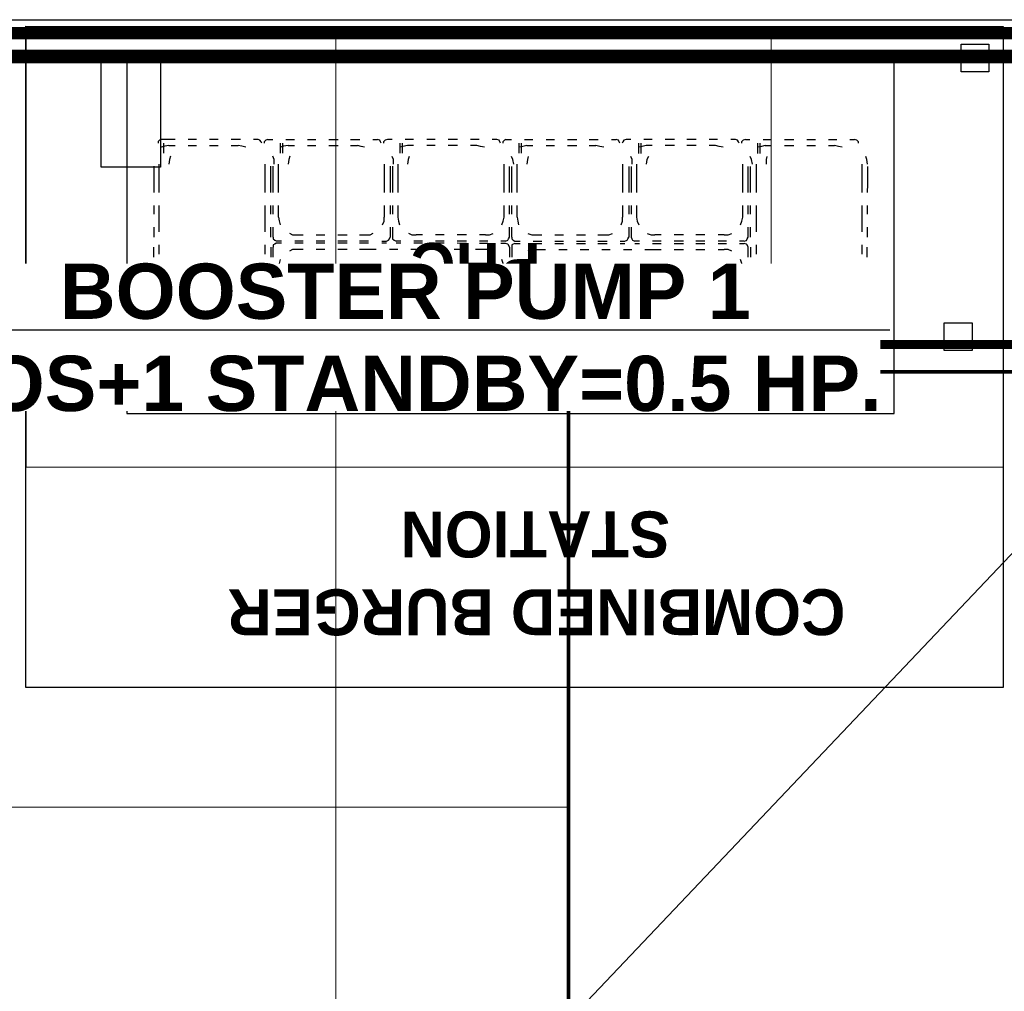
# Model space of a CAD drawing. Header units: millimetres. Extents: x -115221 to 194496, y -122556 to 375476.
# Tile 120 of 169: x 102924 to 104282, y 25219 to 26558. Entities that reach past the tile are written whole.
import ezdxf
from ezdxf import colors
from ezdxf.entities.mleader import LeaderData, LeaderLine
from ezdxf.math import Vec2, Vec3

# ---------------------------------------------------------------- set-up
doc = ezdxf.new("R2010")
doc.units = ezdxf.units.MM
doc.linetypes.add('CENTER', pattern=[2, 1.25, -0.25, 0.25, -0.25])
for name, color, linetype, lineweight in [('Ceiling', 6, 'Continuous', 13), ('DOM. WATER SUPPLY', 5, 'Continuous', 0), ('PLU - Filered Water supply', 6, 'Continuous', 0), ('WATER SUPPLY TEXTS', 7, 'Continuous', 0)]:
    doc.layers.add(name, color=color, linetype=linetype, lineweight=lineweight)
for name, color, linetype in [('SECTION A', 7, 'Continuous'), ('WWDS CEILING', 8, 'Continuous'), ('WWDS FURNITURE LAYOUT', 8, 'Continuous')]:
    doc.layers.add(name, color=color, linetype=linetype)
doc.styles.add('ARIAL', font='GOTHICB.TTF')
doc.styles.get("Standard").update_dxf_attribs({"font": 'arial.ttf'})

# ---------------------------------------------------------------- blocks, each defined once
blk = doc.blocks.new('FUR R0')
at = {"layer": 'WWDS FURNITURE LAYOUT', "color": 8}
for points in [[(-7335.4, 604.9), (-7188, 604.9), (-7188, 97.6), (-6841.9, 97.6), (-6841.9, -907.4), (-5212.6, -907.4), (-5212.6, -234.4), (-5074.8, -234.4), (-5074.8, -907.4), (-4040.6, -907.4), (-4040.6, -1045.2), (-6979.7, -1045.2), (-6979.7, -52.1), (-8688, -52.1), (-8688, -3702.7), (-7764.6, -3702.7), (-7764.6, -3840.5), (-8688, -3840.5), (-8688, -5900.5), (-6775, -5900.5)], [(-6255.3, -1053.6), (-6255.4, -1661.5)], [(-6255.4, -1964.9), (-6255.3, -1053.6), (-4908.2, -1053.8), (-4908.3, -1965.1), (-6255.4, -1964.9)], [(-4928, -1078.4), (-4928, -1116.6), (-4966.2, -1116.5), (-4966.2, -1078.4), (-4928, -1078.4)], [(-5058.5, -1587.4), (-5058.4, -1098.3), (-6116.1, -1098.2), (-6116.2, -1587.3), (-5058.5, -1587.4), (-5058.5, -1551.3)], [(-6069, -1209.6), (-6071.1, -1210.6), (-6073.2, -1212.7), (-6073.2, -1214.9)], [(-6061.6, -1209.6), (-6069, -1209.6)], [(-6058.4, -1218.1), (-6063.7, -1219.1), (-6069, -1220.2)], [(-6065.7, -1214.9), (-6065.7, -1228.7)], [(-6049.9, -1209.6), (-6061.6, -1209.6)], [(-6058.4, -1218.1), (-6049.9, -1218.1)], [(-6020.2, -1209.6), (-6031.9, -1209.6)], [(-6031.9, -1218.1), (-6020.2, -1218.1)], [(-5990.5, -1209.6), (-6002.2, -1209.6)], [(-6002.2, -1218.1), (-5990.5, -1218.1)], [(-5959.7, -1209.6), (-5972.4, -1209.6)], [(-5972.4, -1218.1), (-5962.9, -1218.1)], [(-5952.3, -1220.2), (-5957.6, -1219.1), (-5962.9, -1218.1)], [(-5935.3, -1209.6), (-5941.7, -1209.6)], [(-5930, -1214.9), (-5931.1, -1212.8), (-5933.2, -1210.6), (-5935.3, -1209.6)], [(-5922.6, -1209.6), (-5924.7, -1210.6), (-5926.8, -1212.8), (-5926.8, -1214.9)], [(-5922.6, -1209.6), (-5915.2, -1209.6)], [(-5904.5, -1228.7), (-5904.5, -1214.9)], [(-5893.9, -1218.1), (-5900.3, -1219.1), (-5904.5, -1220.2)], [(-5901.3, -1228.7), (-5901.3, -1214.9)], [(-5897.1, -1209.6), (-5885.4, -1209.6)], [(-5893.9, -1218.1), (-5885.4, -1218.1)], [(-5867.4, -1209.6), (-5855.7, -1209.6)], [(-5867.4, -1218.1), (-5855.7, -1218.1)], [(-5837.7, -1209.6), (-5825, -1209.6)], [(-5837.7, -1218.1), (-5825, -1218.1)], [(-5808, -1209.6), (-5795.3, -1209.6)], [(-5808, -1218.1), (-5798.5, -1218.1)], [(-5788.9, -1220.2), (-5793.1, -1219.2), (-5798.5, -1218.1)], [(-5777.2, -1209.6), (-5770.9, -1209.6)], [(-5765.6, -1214.9), (-5766.6, -1212.8), (-5767.7, -1210.7), (-5770.9, -1209.6)], [(-5757.1, -1209.6), (-5760.3, -1210.7), (-5762.4, -1212.8), (-5762.4, -1214.9)], [(-5750.7, -1209.6), (-5757.1, -1209.6)], [(-5729.5, -1218.1), (-5735.9, -1219.2), (-5740.1, -1220.2)], [(-5740, -1214.9), (-5740, -1228.7)], [(-5736.8, -1214.9), (-5736.9, -1228.7)], [(-5721, -1209.6), (-5732.7, -1209.6)], [(-5721, -1218.1), (-5729.5, -1218.1)], [(-5691.3, -1209.6), (-5703, -1209.6)], [(-5691.3, -1218.1), (-5703, -1218.1)], [(-5660.5, -1209.6), (-5673.3, -1209.6)], [(-5660.5, -1218.1), (-5673.3, -1218.1)], [(-5630.8, -1209.6), (-5642.5, -1209.6)], [(-5634, -1218.1), (-5642.5, -1218.1)], [(-5623.4, -1220.2), (-5628.7, -1219.2), (-5634, -1218.1)], [(-5606.4, -1209.6), (-5612.8, -1209.6)], [(-5601.1, -1214.9), (-5602.2, -1212.8), (-5603.2, -1210.7), (-5606.4, -1209.6)], [(-5593.7, -1209.6), (-5595.8, -1210.7), (-5597.9, -1212.8), (-5597.9, -1214.9)], [(-5593.7, -1209.6), (-5586.3, -1209.6)], [(-5565, -1218.1), (-5570.4, -1219.2), (-5575.7, -1220.2)], [(-5575.6, -1228.7), (-5575.6, -1214.9)], [(-5572.4, -1228.7), (-5572.4, -1214.9)], [(-5568.2, -1209.6), (-5556.6, -1209.6)], [(-5565, -1218.1), (-5556.6, -1218.1)], [(-5538.5, -1209.6), (-5526.9, -1209.6)], [(-5538.5, -1218.1), (-5526.9, -1218.1)], [(-5508.8, -1209.6), (-5496.1, -1209.6)], [(-5508.8, -1218.1), (-5496.1, -1218.1)], [(-5479.1, -1209.6), (-5466.4, -1209.7)], [(-5479.1, -1218.1), (-5469.6, -1218.1)], [(-5459, -1220.3), (-5464.3, -1219.2), (-5469.6, -1218.1)], [(-5448.3, -1209.7), (-5442, -1209.7)], [(-5436.7, -1215), (-5437.7, -1212.8), (-5438.8, -1210.7), (-5442, -1209.7)], [(-5428.2, -1209.7), (-5431.4, -1210.7), (-5432.4, -1212.8), (-5433.5, -1215)], [(-5421.8, -1209.7), (-5428.2, -1209.7)], [(-5400.6, -1218.1), (-5405.9, -1219.2), (-5411.2, -1220.3)], [(-5411.1, -1215), (-5411.1, -1228.8)], [(-5408, -1215), (-5408, -1228.8)], [(-5392.1, -1209.7), (-5403.8, -1209.7)], [(-5392.1, -1218.1), (-5400.6, -1218.1)], [(-5361.3, -1209.7), (-5374.1, -1209.7)], [(-5361.3, -1218.2), (-5374.1, -1218.2)], [(-5331.6, -1209.7), (-5344.4, -1209.7)], [(-5331.6, -1218.2), (-5344.4, -1218.2)], [(-5301.9, -1209.7), (-5313.6, -1209.7)], [(-5305.1, -1218.2), (-5313.6, -1218.2)], [(-5294.5, -1220.3), (-5299.8, -1219.2), (-5305.1, -1218.2)], [(-5277.5, -1209.7), (-5283.9, -1209.7)], [(-5272.2, -1215), (-5273.3, -1212.9), (-5274.4, -1210.7), (-5277.5, -1209.7)], [(-5263.7, -1209.7), (-5266.9, -1210.7), (-5269, -1212.9), (-5269, -1215)], [(-5263.7, -1209.7), (-5257.4, -1209.7)], [(-5236.2, -1218.2), (-5241.5, -1219.2), (-5246.8, -1220.3)], [(-5246.7, -1228.8), (-5246.7, -1215)], [(-5243.5, -1228.8), (-5243.5, -1215)], [(-5239.3, -1209.7), (-5227.7, -1209.7)], [(-5236.2, -1218.2), (-5227.7, -1218.2)], [(-5209.6, -1209.7), (-5196.9, -1209.7)], [(-5209.6, -1218.2), (-5196.9, -1218.2)], [(-5178.9, -1209.7), (-5167.2, -1209.7)], [(-5178.9, -1218.2), (-5167.2, -1218.2)], [(-5149.2, -1209.7), (-5137.5, -1209.7)], [(-5149.2, -1218.2), (-5140.7, -1218.2)], [(-5130.1, -1220.3), (-5135.4, -1219.2), (-5140.7, -1218.2)], [(-5119.5, -1209.7), (-5113.1, -1209.7)], [(-5107.8, -1215), (-5107.8, -1212.9), (-5109.9, -1210.8), (-5113.1, -1209.7)], [(-6056.2, -1232.9), (-6057.3, -1237.2), (-6058.3, -1243.5)], [(-5913, -1243.5), (-5913, -1237.2), (-5915.1, -1232.9)], [(-5891.7, -1232.9), (-5892.8, -1237.2), (-5893.9, -1243.5)], [(-5748.5, -1243.6), (-5748.5, -1237.2), (-5750.6, -1233)], [(-5727.3, -1233), (-5728.4, -1237.2), (-5729.4, -1243.6)], [(-5583, -1243.6), (-5584.1, -1237.2), (-5586.2, -1233)], [(-5562.9, -1233), (-5563.9, -1237.2), (-5565, -1243.6)], [(-5419.6, -1243.6), (-5419.6, -1237.2), (-5421.8, -1233)], [(-5397.4, -1233), (-5399.5, -1237.2), (-5400.5, -1243.6)], [(-5254.1, -1243.6), (-5255.2, -1237.3), (-5257.3, -1233)], [(-5234, -1233), (-5235, -1237.3), (-5235, -1243.6)], [(-5095.5, -1243.7), (-5096.5, -1237.3), (-5097.6, -1233)], [(-6079, -1246.7), (-6079, -1258.4)], [(-6071.6, -1258.4), (-6071.6, -1243.5)], [(-5926.3, -1243.5), (-5926.3, -1258.4)], [(-5917.8, -1258.4), (-5917.8, -1246.7)], [(-5914.6, -1258.4), (-5914.6, -1246.7)], [(-5907.2, -1258.4), (-5907.2, -1243.5)], [(-5761.8, -1243.6), (-5761.8, -1258.4)], [(-5753.3, -1246.7), (-5753.3, -1258.4)], [(-5750.1, -1246.7), (-5750.1, -1258.4)], [(-5742.7, -1243.6), (-5742.7, -1258.4)], [(-5596.3, -1258.4), (-5596.3, -1243.6)], [(-5588.9, -1258.4), (-5588.9, -1246.8)], [(-5585.7, -1258.4), (-5585.7, -1246.8)], [(-5578.3, -1258.4), (-5578.3, -1243.6)], [(-5432.9, -1243.6), (-5432.9, -1258.5)], [(-5424.4, -1246.8), (-5424.4, -1258.5)], [(-5421.3, -1246.8), (-5421.3, -1258.5)], [(-5413.8, -1243.6), (-5413.8, -1258.5)], [(-5267.4, -1258.5), (-5267.4, -1243.6)], [(-5260, -1258.5), (-5260, -1246.8)], [(-5256.8, -1258.5), (-5256.8, -1246.8)], [(-5248.3, -1258.5), (-5248.3, -1243.6)], [(-5103, -1243.7), (-5103, -1258.5)], [(-5095.5, -1246.8), (-5095.5, -1258.5)], [(-6079, -1258.4), (-6079, -1271.1)], [(-6071.6, -1271.1), (-6071.6, -1258.4)], [(-5926.3, -1258.4), (-5926.3, -1271.1)], [(-5917.8, -1271.1), (-5917.8, -1258.4)], [(-5914.6, -1271.1), (-5914.6, -1258.4)], [(-5907.2, -1271.1), (-5907.2, -1258.4)], [(-5761.8, -1258.4), (-5761.8, -1271.1)], [(-5753.3, -1258.4), (-5753.3, -1271.1)], [(-5750.1, -1258.4), (-5750.1, -1271.1)], [(-5742.7, -1258.4), (-5742.7, -1271.1)], [(-5596.3, -1271.2), (-5596.3, -1258.4)], [(-5588.9, -1271.2), (-5588.9, -1258.4)], [(-5585.7, -1271.2), (-5585.7, -1258.4)], [(-5578.3, -1271.2), (-5578.3, -1258.4)], [(-5432.9, -1258.5), (-5432.9, -1271.2)], [(-5424.4, -1258.5), (-5424.4, -1271.2)], [(-5421.3, -1258.5), (-5421.3, -1271.2)], [(-5413.8, -1258.5), (-5413.8, -1271.2)], [(-5267.4, -1271.2), (-5267.4, -1258.5)], [(-5260, -1271.2), (-5260, -1258.5)], [(-5256.8, -1271.2), (-5256.8, -1258.5)], [(-5248.3, -1271.2), (-5248.3, -1258.5)], [(-5103, -1258.5), (-5103, -1271.2)], [(-5095.5, -1258.5), (-5095.5, -1271.2)], [(-6079, -1271.1), (-6079, -1282.8)], [(-6071.6, -1282.8), (-6071.6, -1271.1)], [(-5926.3, -1271.1), (-5926.3, -1282.8)], [(-5917.8, -1282.8), (-5917.8, -1271.1)], [(-5914.6, -1282.8), (-5914.6, -1271.1)], [(-5907.2, -1282.8), (-5907.2, -1271.1)], [(-5761.8, -1271.1), (-5761.8, -1282.8)], [(-5753.3, -1271.1), (-5753.3, -1282.8)], [(-5750.1, -1271.1), (-5750.1, -1282.8)], [(-5742.7, -1271.1), (-5742.7, -1282.8)], [(-5596.3, -1282.8), (-5596.3, -1271.2)], [(-5588.9, -1282.8), (-5588.9, -1271.2)], [(-5585.7, -1282.8), (-5585.7, -1271.2)], [(-5578.3, -1282.8), (-5578.3, -1271.2)], [(-5432.9, -1271.2), (-5432.9, -1282.9)], [(-5424.4, -1271.2), (-5424.4, -1282.9)], [(-5421.3, -1271.2), (-5421.3, -1282.9)], [(-5413.8, -1271.2), (-5413.8, -1282.9)], [(-5267.4, -1282.9), (-5267.4, -1271.2)], [(-5260, -1282.9), (-5260, -1271.2)], [(-5256.8, -1282.9), (-5256.8, -1271.2)], [(-5248.3, -1282.9), (-5248.3, -1271.2)], [(-5103, -1271.2), (-5103, -1282.9)], [(-5095.5, -1271.2), (-5095.6, -1282.9)], [(-6079, -1300.8), (-6079, -1312.5)], [(-6071.6, -1316.7), (-6071.6, -1300.8)], [(-5926.3, -1300.8), (-5926.3, -1316.7)], [(-5917.8, -1312.5), (-5917.8, -1300.8)], [(-5914.6, -1312.5), (-5914.6, -1300.8)], [(-5907.2, -1316.7), (-5907.2, -1300.8)], [(-5761.8, -1300.8), (-5761.8, -1316.8)], [(-5753.3, -1300.9), (-5753.3, -1312.5)], [(-5750.1, -1300.9), (-5750.2, -1312.5)], [(-5742.7, -1300.9), (-5742.7, -1316.8)], [(-5596.3, -1316.8), (-5596.3, -1300.9)], [(-5588.9, -1312.5), (-5588.9, -1300.9)], [(-5585.7, -1312.5), (-5585.7, -1300.9)], [(-5578.3, -1316.8), (-5578.3, -1300.9)], [(-5432.9, -1300.9), (-5432.9, -1316.8)], [(-5424.4, -1300.9), (-5424.4, -1312.6)], [(-5421.3, -1300.9), (-5421.3, -1312.6)], [(-5413.8, -1300.9), (-5413.8, -1316.8)], [(-5267.4, -1316.8), (-5267.4, -1300.9)], [(-5260, -1312.6), (-5260, -1300.9)], [(-5256.8, -1312.6), (-5256.8, -1300.9)], [(-5248.3, -1316.8), (-5248.3, -1300.9)], [(-5103, -1300.9), (-5103, -1316.9)], [(-5095.6, -1300.9), (-5095.6, -1312.6)], [(-6071.6, -1336.9), (-6071.6, -1316.7)], [(-5926.3, -1316.7), (-5926.3, -1336.9)], [(-5907.2, -1316.7), (-5906.1, -1322), (-5905, -1327.4)], [(-5763.9, -1327.4), (-5761.8, -1322.1), (-5761.8, -1316.8)], [(-5742.7, -1316.8), (-5741.7, -1322.1), (-5740.6, -1327.4)], [(-5599.5, -1327.4), (-5597.4, -1322.1), (-5596.3, -1316.8)], [(-5578.3, -1316.8), (-5577.2, -1322.1), (-5576.2, -1327.4)], [(-5435.1, -1327.4), (-5432.9, -1322.1), (-5432.9, -1316.8)], [(-5413.8, -1316.8), (-5412.8, -1322.1), (-5410.7, -1327.4)], [(-5270.6, -1327.4), (-5268.5, -1322.1), (-5267.4, -1316.8)], [(-5248.3, -1337), (-5248.3, -1316.8)], [(-5103, -1316.9), (-5103, -1337)], [(-6079, -1330.5), (-6079, -1344.3)], [(-5917.8, -1344.3), (-5917.8, -1330.5)], [(-5914.6, -1344.3), (-5914.6, -1330.5)], [(-5892.3, -1339), (-5888.1, -1341.1), (-5881.7, -1341.1)], [(-5881.7, -1341.1), (-5873.2, -1341.1)], [(-5855.2, -1341.2), (-5843.5, -1341.2)], [(-5825.5, -1341.2), (-5812.7, -1341.2)], [(-5795.8, -1341.2), (-5786.2, -1341.2)], [(-5786.2, -1341.2), (-5780.9, -1341.2), (-5776.7, -1339)], [(-5753.3, -1330.6), (-5753.3, -1344.3)], [(-5750.2, -1330.6), (-5750.2, -1344.3)], [(-5727.9, -1339), (-5723.6, -1341.2), (-5717.3, -1341.2)], [(-5708.8, -1341.2), (-5717.3, -1341.2)], [(-5679.1, -1341.2), (-5690.7, -1341.2)], [(-5648.3, -1341.2), (-5661, -1341.2)], [(-5621.8, -1341.2), (-5630.3, -1341.2)], [(-5621.8, -1341.2), (-5616.5, -1341.2), (-5611.2, -1339.1)], [(-5588.9, -1344.4), (-5588.9, -1330.6)], [(-5585.7, -1344.4), (-5585.7, -1330.6)], [(-5563.4, -1339.1), (-5558.1, -1341.2), (-5552.8, -1341.2)], [(-5552.8, -1341.2), (-5544.3, -1341.2)], [(-5526.3, -1341.2), (-5514.6, -1341.2)], [(-5496.6, -1341.2), (-5483.9, -1341.2)], [(-5466.9, -1341.2), (-5457.3, -1341.2)], [(-5457.3, -1341.2), (-5452, -1341.2), (-5446.7, -1339.1)], [(-5424.4, -1330.6), (-5424.4, -1344.4)], [(-5421.3, -1330.6), (-5421.3, -1344.4)], [(-5399, -1339.1), (-5393.7, -1341.2), (-5388.4, -1341.2)], [(-5379.9, -1341.2), (-5388.4, -1341.2)], [(-5349.1, -1341.2), (-5361.9, -1341.2)], [(-5319.4, -1341.2), (-5332.1, -1341.2)], [(-5292.9, -1341.2), (-5301.4, -1341.2)], [(-5292.9, -1341.2), (-5287.6, -1341.2), (-5282.3, -1339.1)], [(-5260, -1344.4), (-5260, -1330.6)], [(-5256.8, -1344.4), (-5256.8, -1330.6)], [(-5095.6, -1330.6), (-5095.6, -1344.4)], [(-6071.6, -1367.6), (-6071.6, -1354.9)], [(-5926.3, -1354.9), (-5926.3, -1367.7)], [(-5914.6, -1344.3), (-5914.6, -1346.4), (-5912.5, -1348.6), (-5910.4, -1349.6)], [(-5910.4, -1352.8), (-5912.5, -1353.9), (-5914.6, -1354.9), (-5914.6, -1358.1)], [(-5910.4, -1352.8), (-5912.5, -1353.9), (-5914.6, -1354.9), (-5914.6, -1358.1)], [(-5910.4, -1349.6), (-5902.9, -1349.6)], [(-5902.9, -1352.8), (-5910.4, -1352.8)], [(-5884.9, -1349.6), (-5873.2, -1349.6)], [(-5873.2, -1352.8), (-5884.9, -1352.8)], [(-5855.2, -1349.6), (-5843.5, -1349.6)], [(-5843.5, -1352.8), (-5855.2, -1352.8)], [(-5825.5, -1349.6), (-5812.8, -1349.6)], [(-5812.8, -1352.8), (-5825.5, -1352.8)], [(-5795.8, -1349.6), (-5783, -1349.6)], [(-5783, -1352.8), (-5795.8, -1352.8)], [(-5765, -1349.7), (-5758.6, -1349.7)], [(-5758.6, -1352.8), (-5765, -1352.8)], [(-5758.6, -1349.7), (-5755.5, -1348.6), (-5754.4, -1346.5), (-5753.3, -1344.3)], [(-5758.6, -1349.7), (-5755.5, -1348.6), (-5754.4, -1346.5), (-5753.3, -1344.3)], [(-5750.2, -1344.3), (-5750.2, -1346.5), (-5748, -1348.6), (-5744.9, -1349.7)], [(-5750.2, -1344.3), (-5750.2, -1346.5), (-5748, -1348.6), (-5744.9, -1349.7)], [(-5738.5, -1349.7), (-5744.9, -1349.7)], [(-5738.5, -1352.8), (-5744.9, -1352.8)], [(-5708.8, -1352.8), (-5720.5, -1352.8)], [(-5708.8, -1349.7), (-5720.5, -1349.7)], [(-5679.1, -1349.7), (-5690.7, -1349.7)], [(-5679.1, -1352.8), (-5690.7, -1352.8)], [(-5648.3, -1349.7), (-5661, -1349.7)], [(-5648.3, -1352.9), (-5661, -1352.8)], [(-5618.6, -1349.7), (-5630.3, -1349.7)], [(-5618.6, -1352.9), (-5630.3, -1352.9)], [(-5594.2, -1349.7), (-5600.6, -1349.7)], [(-5594.2, -1352.9), (-5600.6, -1352.9)], [(-5594.2, -1349.7), (-5591, -1348.6), (-5590, -1346.5), (-5588.9, -1344.4)], [(-5588.9, -1358.2), (-5590, -1355), (-5591, -1353.9), (-5594.2, -1352.9)], [(-5585.7, -1344.4), (-5585.7, -1346.5), (-5583.6, -1348.6), (-5581.5, -1349.7)], [(-5581.5, -1352.9), (-5583.6, -1353.9), (-5585.7, -1355), (-5585.7, -1358.2)], [(-5581.5, -1349.7), (-5574, -1349.7)], [(-5581.5, -1352.9), (-5574, -1352.9)], [(-5556, -1349.7), (-5544.3, -1349.7)], [(-5556, -1352.9), (-5544.3, -1352.9)], [(-5526.3, -1349.7), (-5514.6, -1349.7)], [(-5526.3, -1352.9), (-5514.6, -1352.9)], [(-5496.6, -1349.7), (-5483.9, -1349.7)], [(-5496.6, -1352.9), (-5483.9, -1352.9)], [(-5466.9, -1349.7), (-5454.2, -1349.7)], [(-5466.9, -1352.9), (-5454.2, -1352.9)], [(-5436.1, -1349.7), (-5429.8, -1349.7)], [(-5436.1, -1352.9), (-5429.8, -1352.9)], [(-5429.8, -1349.7), (-5426.6, -1348.6), (-5425.5, -1346.5), (-5424.4, -1344.4)], [(-5429.8, -1349.7), (-5426.6, -1348.6), (-5425.5, -1346.5), (-5424.4, -1344.4)], [(-5421.3, -1344.4), (-5420.2, -1346.5), (-5419.1, -1348.6), (-5416, -1349.7)], [(-5421.3, -1344.4), (-5420.2, -1346.5), (-5419.1, -1348.6), (-5416, -1349.7)], [(-5409.6, -1349.7), (-5416, -1349.7)], [(-5416, -1352.9), (-5409.6, -1352.9)], [(-5379.9, -1349.7), (-5391.6, -1349.7)], [(-5391.6, -1352.9), (-5379.9, -1352.9)], [(-5349.1, -1349.7), (-5361.9, -1349.7)], [(-5361.9, -1352.9), (-5349.1, -1352.9)], [(-5319.4, -1349.7), (-5332.1, -1349.7)], [(-5332.1, -1352.9), (-5319.4, -1352.9)], [(-5289.7, -1349.7), (-5301.4, -1349.7)], [(-5301.4, -1352.9), (-5289.7, -1352.9)], [(-5265.3, -1349.7), (-5271.7, -1349.7)], [(-5271.7, -1352.9), (-5265.3, -1352.9)], [(-5265.3, -1349.7), (-5262.1, -1348.7), (-5261.1, -1346.5), (-5260, -1344.4)], [(-5260, -1358.2), (-5261.1, -1355), (-5262.1, -1354), (-5265.3, -1352.9)], [(-5260, -1358.2), (-5261.1, -1355), (-5262.1, -1354), (-5265.3, -1352.9)], [(-5248.3, -1367.8), (-5248.3, -1355)], [(-5103, -1355), (-5103, -1367.8)], [(-6079, -1371.9), (-6079, -1358.1)], [(-5917.8, -1358.1), (-5917.8, -1371.9)], [(-5914.6, -1371.9), (-5914.6, -1358.1)], [(-5881.7, -1361.3), (-5888.1, -1361.3), (-5892.3, -1363.4)], [(-5873.2, -1361.3), (-5881.7, -1361.3)], [(-5843.5, -1361.3), (-5855.2, -1361.3)], [(-5812.8, -1361.3), (-5825.5, -1361.3)], [(-5786.2, -1361.3), (-5795.8, -1361.3)], [(-5772.4, -1361.3), (-5786.2, -1361.3)], [(-5742.7, -1361.3), (-5754.4, -1361.3)], [(-5713, -1361.3), (-5724.7, -1361.3)], [(-5683.3, -1361.3), (-5695, -1361.3)], [(-5653.6, -1361.3), (-5665.3, -1361.3)], [(-5621.8, -1361.3), (-5635.6, -1361.3)], [(-5611.2, -1363.5), (-5616.5, -1361.3), (-5621.8, -1361.3)], [(-5588.9, -1358.2), (-5588.9, -1372)], [(-5585.7, -1358.2), (-5585.7, -1372)], [(-5552.8, -1361.4), (-5558.1, -1361.4), (-5563.4, -1363.5)], [(-5552.8, -1361.4), (-5539, -1361.4)], [(-5521, -1361.4), (-5509.3, -1361.4)], [(-5491.3, -1361.4), (-5479.6, -1361.4)], [(-5461.6, -1361.4), (-5449.9, -1361.4)], [(-5431.9, -1361.4), (-5420.2, -1361.4)], [(-5402.2, -1361.4), (-5388.4, -1361.4)], [(-5388.4, -1361.4), (-5379.9, -1361.4)], [(-5361.9, -1361.4), (-5349.1, -1361.4)], [(-5332.2, -1361.4), (-5319.4, -1361.4)], [(-5301.4, -1361.4), (-5292.9, -1361.4)], [(-5282.3, -1363.5), (-5287.6, -1361.4), (-5292.9, -1361.4)], [(-5260, -1372), (-5260, -1358.2)], [(-5256.8, -1358.2), (-5256.8, -1372)], [(-5095.6, -1372), (-5095.6, -1358.2)], [(-5905.1, -1375.1), (-5906.1, -1380.4), (-5907.2, -1385.7)], [(-5596.3, -1385.7), (-5597.4, -1380.4), (-5599.5, -1375.1)], [(-5576.2, -1375.1), (-5577.2, -1380.4), (-5578.3, -1385.7)], [(-5267.4, -1385.8), (-5268.5, -1380.5), (-5270.6, -1375.2)], [(-6079.1, -1401.6), (-6079.1, -1389.9)], [(-6071.6, -1397.4), (-6071.6, -1384.6)], [(-5926.3, -1384.6), (-5926.3, -1397.4)], [(-5917.8, -1389.9), (-5917.8, -1401.6)], [(-5914.6, -1401.6), (-5914.6, -1389.9)], [(-5907.2, -1401.6), (-5907.2, -1385.7)], [(-5596.3, -1385.7), (-5596.3, -1401.7)], [(-5588.9, -1390), (-5588.9, -1401.7)], [(-5585.7, -1390), (-5585.7, -1401.7)], [(-5578.3, -1385.7), (-5578.3, -1401.7)], [(-5267.4, -1401.7), (-5267.4, -1385.8)], [(-5260, -1401.7), (-5260, -1390)], [(-5256.8, -1390), (-5256.8, -1401.7)], [(-5248.3, -1397.5), (-5248.3, -1384.7)], [(-5103, -1384.8), (-5103, -1397.5)], [(-5095.6, -1401.7), (-5095.6, -1390.1)], [(-6079.1, -1431.3), (-6079.1, -1419.6)], [(-6071.6, -1427.1), (-6071.6, -1415.4)], [(-5926.3, -1415.4), (-5926.3, -1427.1)], [(-5917.8, -1419.7), (-5917.8, -1431.3)], [(-5914.6, -1431.3), (-5914.6, -1419.7)], [(-5907.2, -1431.3), (-5907.2, -1419.7)], [(-5596.3, -1419.7), (-5596.3, -1431.4)], [(-5588.9, -1419.7), (-5588.9, -1431.4)], [(-5585.7, -1419.7), (-5585.7, -1431.4)], [(-5578.3, -1419.7), (-5578.3, -1431.4)], [(-5267.4, -1431.4), (-5267.4, -1419.7)], [(-5260, -1431.4), (-5260, -1419.7)], [(-5256.8, -1419.7), (-5256.8, -1431.4)], [(-5248.3, -1427.2), (-5248.3, -1415.5)], [(-5103, -1415.5), (-5103, -1427.2)], [(-5095.6, -1431.4), (-5095.6, -1419.8)], [(-6079.1, -1461), (-6079.1, -1449.3)], [(-6071.6, -1456.8), (-6071.6, -1445.1)], [(-5926.3, -1445.1), (-5926.3, -1456.8)], [(-5917.8, -1449.4), (-5917.8, -1461)], [(-5914.6, -1461), (-5914.6, -1449.4)], [(-5907.2, -1461), (-5907.2, -1449.4)], [(-5596.3, -1449.4), (-5596.3, -1461.1)], [(-5588.9, -1449.4), (-5588.9, -1461.1)], [(-5585.7, -1449.4), (-5585.7, -1461.1)], [(-5578.3, -1449.4), (-5578.3, -1461.1)], [(-5267.4, -1461.1), (-5267.4, -1449.4)], [(-5260, -1461.1), (-5260, -1449.5)], [(-5256.8, -1449.5), (-5256.8, -1461.1)], [(-5248.3, -1456.9), (-5248.3, -1445.2)], [(-5103, -1445.2), (-5103, -1456.9)], [(-5095.6, -1461.1), (-5095.6, -1449.5)], [(-6223.3, -1462), (-6223.4, -1500.2), (-6185.2, -1500.2), (-6185.2, -1462.1), (-6223.3, -1462)], [(-4951.3, -1462.2), (-4951.3, -1500.4), (-4989.5, -1500.4), (-4989.5, -1462.2), (-4951.3, -1462.2)], [(-6079.1, -1491.8), (-6079.1, -1479)], [(-6071.6, -1495), (-6071.6, -1474.8)], [(-5926.3, -1474.8), (-5926.3, -1495)], [(-5917.8, -1479.1), (-5917.8, -1491.8)], [(-5914.6, -1491.8), (-5914.6, -1479.1)], [(-5907.2, -1495), (-5907.2, -1479.1)], [(-5596.3, -1479.1), (-5596.3, -1495)], [(-5588.9, -1479.1), (-5588.9, -1491.8)], [(-5585.7, -1479.1), (-5585.7, -1491.8)], [(-5578.3, -1479.1), (-5578.3, -1495)], [(-5267.5, -1495.1), (-5267.4, -1479.2)], [(-5260, -1491.9), (-5260, -1479.2)], [(-5256.8, -1479.2), (-5256.8, -1491.9)], [(-5248.4, -1495.1), (-5248.4, -1474.9)], [(-5103, -1474.9), (-5103, -1495.1)], [(-5095.6, -1491.9), (-5095.6, -1479.2)], [(-6071.6, -1495), (-6070.6, -1501.3), (-6069.5, -1505.6)], [(-5928.4, -1505.6), (-5926.3, -1501.3), (-5926.3, -1495)], [(-5907.2, -1495), (-5906.1, -1501.3), (-5905.1, -1505.6)], [(-5599.5, -1505.6), (-5597.4, -1501.4), (-5596.3, -1495)], [(-5578.3, -1495), (-5577.2, -1501.4), (-5576.2, -1505.6)], [(-5270.6, -1505.7), (-5268.5, -1501.4), (-5267.5, -1495.1)], [(-5248.4, -1495.1), (-5248.4, -1501.4), (-5247.3, -1505.7)], [(-5105.1, -1505.7), (-5104.1, -1501.5), (-5103, -1495.1)], [(-6079.1, -1523.6), (-6079.1, -1509.8)], [(-6056.8, -1518.3), (-6051.5, -1520.4), (-6046.2, -1520.4)], [(-5950.7, -1520.4), (-5945.4, -1520.4), (-5940.1, -1518.3)], [(-5917.8, -1509.8), (-5917.8, -1523.6)], [(-5914.6, -1523.6), (-5914.6, -1509.8)], [(-5892.3, -1518.3), (-5888.1, -1520.4), (-5881.7, -1520.4)], [(-5621.8, -1520.5), (-5616.5, -1520.5), (-5611.2, -1518.4)], [(-5588.9, -1509.9), (-5588.9, -1523.7)], [(-5585.7, -1509.9), (-5585.7, -1523.7)], [(-5563.5, -1518.4), (-5558.2, -1520.5), (-5552.8, -1520.5)], [(-5292.9, -1520.5), (-5287.6, -1520.5), (-5282.3, -1518.4)], [(-5260, -1523.7), (-5260, -1509.9)], [(-5256.8, -1509.9), (-5256.8, -1523.7)], [(-5234.6, -1518.4), (-5229.3, -1520.5), (-5224, -1520.5), (-5215.5, -1520.5)], [(-5137, -1520.5), (-5128.5, -1520.6), (-5123.2, -1520.6), (-5117.9, -1518.4)], [(-5095.6, -1523.7), (-5095.6, -1509.9)], [(-6079.1, -1523.6), (-6079.1, -1525.7), (-6076.9, -1527.8), (-6074.8, -1527.8)], [(-6067.4, -1527.8), (-6074.8, -1527.8)], [(-6037.7, -1527.8), (-6049.4, -1527.8)], [(-6046.2, -1520.4), (-6037.7, -1520.4)], [(-6019.7, -1520.4), (-6008, -1520.4)], [(-6008, -1527.9), (-6019.7, -1527.9)], [(-5990, -1520.4), (-5978.3, -1520.4)], [(-5978.3, -1527.9), (-5990, -1527.9)], [(-5960.2, -1520.4), (-5950.7, -1520.4)], [(-5947.5, -1527.9), (-5960.2, -1527.9)], [(-5923.1, -1527.9), (-5929.5, -1527.9)], [(-5923.1, -1527.9), (-5921, -1527.9), (-5918.9, -1525.7), (-5917.8, -1523.6)], [(-5914.6, -1523.6), (-5914.6, -1525.7), (-5912.5, -1527.9), (-5910.4, -1527.9)], [(-5903, -1527.9), (-5910.4, -1527.9)], [(-5873.2, -1527.9), (-5884.9, -1527.9)], [(-5873.2, -1520.4), (-5881.7, -1520.4)], [(-5843.5, -1520.5), (-5855.2, -1520.4)], [(-5843.5, -1527.9), (-5855.2, -1527.9)], [(-5812.8, -1520.5), (-5825.5, -1520.5)], [(-5812.8, -1527.9), (-5825.5, -1527.9)], [(-5786.3, -1520.5), (-5795.8, -1520.5)], [(-5783.1, -1527.9), (-5795.8, -1527.9)], [(-5772.5, -1520.5), (-5786.3, -1520.5)], [(-5758.7, -1527.9), (-5765, -1527.9)], [(-5742.8, -1520.5), (-5754.4, -1520.5)], [(-5738.5, -1527.9), (-5744.9, -1527.9)], [(-5713, -1520.5), (-5724.7, -1520.5)], [(-5708.8, -1527.9), (-5720.5, -1527.9)], [(-5683.3, -1520.5), (-5695, -1520.5)], [(-5679.1, -1527.9), (-5690.8, -1527.9)], [(-5653.6, -1520.5), (-5665.3, -1520.5)], [(-5648.3, -1527.9), (-5661.1, -1527.9)], [(-5621.8, -1520.5), (-5635.6, -1520.5)], [(-5618.6, -1527.9), (-5630.3, -1527.9)], [(-5594.2, -1527.9), (-5600.6, -1527.9)], [(-5594.2, -1527.9), (-5591, -1527.9), (-5590, -1525.8), (-5588.9, -1523.7)], [(-5585.7, -1523.7), (-5585.7, -1525.8), (-5583.6, -1527.9), (-5581.5, -1527.9)], [(-5581.5, -1527.9), (-5574.1, -1527.9)], [(-5556, -1527.9), (-5544.4, -1527.9)], [(-5552.8, -1520.5), (-5539.1, -1520.5)], [(-5526.3, -1527.9), (-5514.7, -1527.9)], [(-5521, -1520.5), (-5509.3, -1520.5)], [(-5496.6, -1527.9), (-5483.9, -1527.9)], [(-5491.3, -1520.5), (-5479.6, -1520.5)], [(-5466.9, -1527.9), (-5454.2, -1527.9)], [(-5461.6, -1520.5), (-5449.9, -1520.5)], [(-5436.1, -1527.9), (-5429.8, -1527.9)], [(-5431.9, -1520.5), (-5420.2, -1520.5)], [(-5416, -1527.9), (-5409.6, -1527.9)], [(-5402.2, -1520.5), (-5388.4, -1520.5)], [(-5391.6, -1527.9), (-5379.9, -1527.9)], [(-5388.4, -1520.5), (-5379.9, -1520.5)], [(-5361.9, -1520.5), (-5349.1, -1520.5)], [(-5361.9, -1527.9), (-5349.1, -1527.9)], [(-5332.2, -1520.5), (-5319.4, -1520.5)], [(-5332.2, -1527.9), (-5319.4, -1528)], [(-5301.4, -1520.5), (-5292.9, -1520.5)], [(-5301.4, -1528), (-5289.7, -1528)], [(-5271.7, -1528), (-5265.3, -1528)], [(-5265.3, -1528), (-5262.2, -1528), (-5261.1, -1525.8), (-5260, -1523.7)], [(-5256.8, -1523.7), (-5256.8, -1525.8), (-5254.7, -1528), (-5251.5, -1528)], [(-5251.5, -1528), (-5245.2, -1528)], [(-5227.1, -1528), (-5215.5, -1528)], [(-5197.4, -1520.5), (-5184.7, -1520.5)], [(-5197.4, -1528), (-5184.7, -1528)], [(-5166.7, -1520.5), (-5155, -1520.5)], [(-5166.7, -1528), (-5155, -1528)], [(-5137, -1528), (-5125.3, -1528)], [(-5107.3, -1528), (-5100.9, -1528)], [(-5100.9, -1528), (-5097.7, -1528), (-5095.6, -1525.9), (-5095.6, -1523.7)], [(-4908.3, -1661.7), (-6255.4, -1661.5)]]:
    blk.add_lwpolyline(points, dxfattribs=at)
blk.add_lwpolyline([(-6069.9, -1247.8), (-6151.6, -1247.7), (-6151.6, -1096), (-6069.9, -1096)], close=True, dxfattribs=at)
at = {"layer": 'WWDS FURNITURE LAYOUT', "color": 8, "style": 'ARIAL'}
for s, height, p in [('PHC', 63.33, (-5545.6, -1352.3, 0)), ('STATION', 63.33, (-5367.6, -1722.3, 0)), ('COMBINED BURGER', 63.333, (-5125.9, -1829.4, 0))]:
    blk.add_text(s, height=height, rotation=180.0172, dxfattribs=at).set_placement(p)
blk = doc.blocks.new('A$C2c19c177')
at = {"layer": 'Ceiling', "color": 8, "linetype": 'Continuous', "transparency": 33554610}
for p, q in [((-6028.4, -4107.1), (-6028.4, -6961.9)), ((-5428.4, -4107.1), (-5428.4, -4579.8)), ((-3629, -4579.7), (-8876, -4579.7)), ((-5707.7, -5179.7), (-8876, -5179.7))]:
    blk.add_line(p, q, dxfattribs=at)
at = {"layer": 'Ceiling', "color": 8, "const_width": 5}
blk.add_lwpolyline([(-8876, -6740.6), (-8876, -3114.1), (-7191.7, -3114.1), (-7191.7, -4107.1), (-4228.6, -4107.1), (-4228.6, -3945.3), (-5262.8, -3945.3), (-5262.8, -3272.3), (-5424.6, -3272.3), (-5424.6, -3945.3), (-7029.9, -3945.4), (-7029.9, -2940.3), (-7376, -2940.3), (-7376, -324.1), (-5562.8, -324), (-5562.7, -2121.1), (-5400.9, -2121.1), (-5400.9, -2006.5), (-3211.2, -2005.8)], dxfattribs=at)
blk.add_lwpolyline([(-5707.7, -6368.9), (-4008.9, -6368.9), (-4008.9, -4579.8), (-5707.7, -4579.8)], close=True, dxfattribs=at)
at = {"layer": 'Ceiling', "color": 8}
blk.add_lwpolyline([(-4858.3, -4579.8), (-5707.7, -5474.4), (-4858.3, -6368.9)], dxfattribs=at)

msp = doc.modelspace()

# ---------------------------------------------------------------- linework, layer by layer
at = {"layer": 'DOM. WATER SUPPLY', "color": 5, "const_width": 18.5}
msp.add_lwpolyline([(102376.5, 26507.1), (105601.7, 26507.1), (105601.7, 24231), (109216.2, 24231), (109216.2, 25828.6)], dxfattribs=at)
at = {"layer": 'PLU - Filered Water supply', "const_width": 16.1}
msp.add_lwpolyline([(102470.4, 26815), (102470.4, 26538.9), (105637.7, 26538.9), (105637.7, 28612.5), (106213.7, 28612.5), (106213.7, 29678.6)], dxfattribs=at)
at = {"layer": 'SECTION A', "linetype": 'CENTER', "ltscale": 350, "elevation": 0}
msp.add_lwpolyline([(104497.8, 26110.2, 12.5, 12.5, 0), (104765.5, 26485.1, 12.5, 12.5, 0), (105031.1, 26110.2, 12.5, 12.5, 0), (101041.7, 26110.2, 12.5, 12.5, 0), (101307.5, 26481.8, 12.5, 12.5, 0), (101575.2, 26110.2, 0, 0, 0)], format="xyseb", dxfattribs=at)

# ---------------------------------------------------------------- block references
at = {"layer": 'WWDS CEILING'}
msp.add_blockref('A$C2c19c177', (109388.5, 30652.5), dxfattribs=at)
at = {"layer": 'WWDS FURNITURE LAYOUT'}
msp.add_blockref('FUR R0', (109188.4, 27602.5), dxfattribs=at)

# ---------------------------------------------------------------- next in the draw order: leaders
at = {"layer": 'WATER SUPPLY TEXTS', "color": 7, "linetype": 'ByBlock', "lineweight": 0}
ml = msp.add_multileader_mtext('Standard', dxfattribs=at)
ml.set_content('\\A1;{\\fArial|b1|i0|c0|p34;\\C114;\\c4758291;BOOSTER PUMP 1 NOS+1 STANDBY=0.5 HP.}', color=6)
ml.set_leader_properties()
ml.build(insert=Vec2(0, 0))
ml.multileader.update_dxf_attribs({"text_left_attachment_type": 6, "text_right_attachment_type": 6, "dogleg_length": 0.36, "arrow_head_size": 76.2})
ctx = ml.context
ctx.base_point, ctx.char_height, ctx.arrow_head_size, ctx.landing_gap_size, ctx.plane_origin = Vec3(102799.2, 26130.4, 0), 76.2, 76.2, 2.29, Vec3(111659.2, 21585, 0)
ctx.left_attachment, ctx.right_attachment, ctx.text_align_type = 6, 6, 1
notes = []
notes.append((ctx, [(1, (1, 1, 0), (102736.1, 26130.4, 0), (1, 0), 63.1, [(0, [(102737.3, 26828.7, 0)], 0, [])])]))
ctx.mtext.insert, ctx.mtext.width, ctx.mtext.defined_height, ctx.mtext.alignment, ctx.mtext.flow_direction = Vec3(103455.9, 26221.8, 0), 1309.26, 217.9, 2, 5
ctx.mtext.has_bg_fill, ctx.mtext.bg_color, ctx.mtext.bg_scale_factor, ctx.mtext.bg_transparency, ctx.mtext.use_window_bg_color = 1, -1073741824, 1, 0, 1
for ctx, leaders in notes:
    for number, flags, end, landing, length, lines in leaders:
        leader = LeaderData()
        leader.index, (leader.has_last_leader_line, leader.has_dogleg_vector, leader.attachment_direction) = number, flags
        leader.last_leader_point, leader.dogleg_vector, leader.dogleg_length = Vec3(end), Vec3(landing), length
        for number, points, colour, breaks in lines:
            line = LeaderLine()
            line.index, line.vertices, line.color, line.breaks = number, Vec3.list(points), colors.encode_raw_color(colour), breaks
            leader.lines.append(line)
        ctx.leaders.append(leader)

doc.saveas('drawing.dxf')
